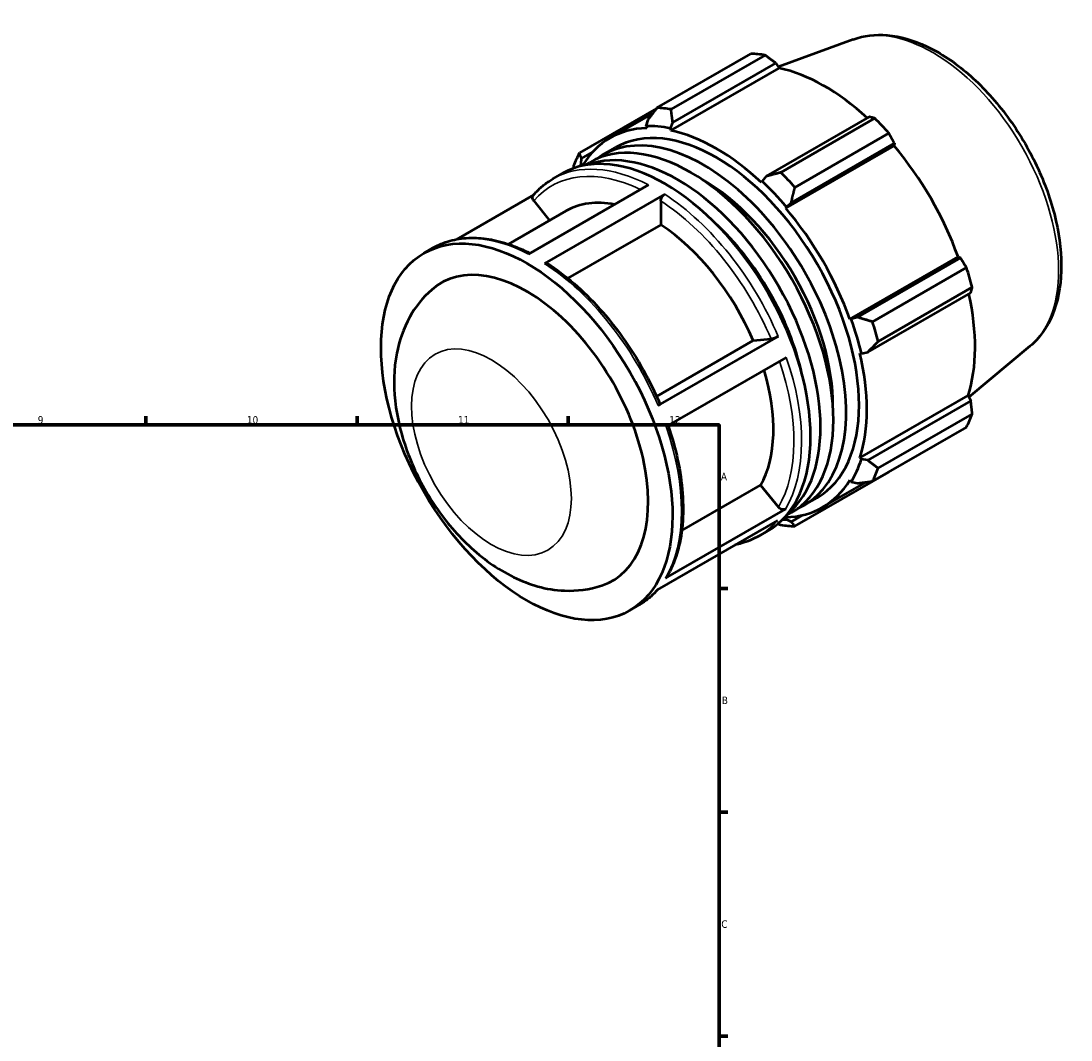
# Model space of a CAD drawing. Header units: millimetres. Extents: x -26 to 938, y -47 to 708.
# Tile 5 of 5: x 589 to 938, y 370 to 708. Entities that reach past the tile are written whole.
import ezdxf

# ---------------------------------------------------------------- set-up
doc = ezdxf.new("R2010")
doc.units = ezdxf.units.MM
for name, color, linetype, lineweight in [('Border (ISO)', 7, 'Continuous', 70), ('Visible (ISO)', 7, 'Continuous', 50), ('Visible Narrow (ISO)', 7, 'Continuous', 35)]:
    doc.layers.add(name, color=color, linetype=linetype, lineweight=lineweight)
doc.styles.add('Note Text (ISO)', font='tahoma.ttf')

# ---------------------------------------------------------------- blocks, each defined once
blk = doc.blocks.new('Borders Default Border')
at = {"layer": 'Border (ISO)'}
for p, q in [((630.75, 574), (630.75, 576.9)), ((700.83, 574), (700.83, 576.9)), ((770.92, 574), (770.92, 576.9)), ((821, 519.75), (823.9, 519.75)), ((821, 445.5), (823.9, 445.5)), ((821, 371.25), (823.9, 371.25))]:
    blk.add_line(p, q, dxfattribs=at)
at = {"layer": 'Border (ISO)', "flags": 128}
blk.add_lwpolyline([(20, 20), (20, 574), (821, 574), (821, 20), (20, 20)], dxfattribs=at)
at = {"layer": 'Border (ISO)', "color": 232, "true_color": 0xca0064, "char_height": 2.5, "attachment_point": 7, "style": 'Note Text (ISO)'}
for s, insert in [('9', (594.88, 574.35)), ('10', (664.29, 574.35)), ('11', (734.37, 574.4)), ('12', (804.46, 574.4)), ('A', (821.59, 555.62)), ('B', (821.89, 481.37)), ('C', (821.73, 407.08))]:
    blk.add_mtext(s, dxfattribs=dict(at, insert=insert))

msp = doc.modelspace()

# ---------------------------------------------------------------- linework, layer by layer
at = {"layer": 'Visible (ISO)'}
for p, q in [((865.53, 701.881), (840.666, 692.774)), ((800.379, 679.144), (831.573, 697.107)), ((836.265, 696.652), (805.071, 678.689)), ((805.604, 674.33), (839.816, 694.032)), ((839.816, 694.032), (840.953, 692.35)), ((805.014, 671.654), (840.953, 692.35)), ((800.219, 678.936), (774.645, 664.21)), ((784.772, 669.14), (798.966, 677.314)), ((870.844, 676.164), (836.632, 656.463)), ((797.296, 675.136), (796.718, 673.129)), ((796.718, 673.129), (796.966, 672.435)), ((804.853, 672.34), (805.604, 674.33)), ((841.464, 657.731), (872.658, 675.695)), ((805.014, 671.654), (804.853, 672.34)), ((877.35, 670.746), (846.156, 652.783)), ((782.329, 663.524), (786.592, 665.979)), ((843.121, 645.856), (879.059, 666.551)), ((844.94, 647.7), (879.152, 667.401)), ((879.152, 667.401), (879.059, 666.551)), ((775.235, 660.662), (775.357, 662.404)), ((775.357, 662.404), (779.008, 664.506)), ((775.712, 660.101), (775.235, 660.662)), ((776.36, 660.086), (778.066, 661.069)), ((765.868, 655.623), (768.858, 657.345)), ((836.632, 656.463), (835.234, 654.845)), ((757.722, 630.655), (797.568, 653.6)), ((835.234, 654.845), (835.072, 654.345)), ((759.488, 650.33), (733.804, 635.539)), ((759.495, 648.325), (764.731, 641.814)), ((802.942, 650.473), (763.096, 627.527)), ((801.669, 648.265), (801.669, 640.399)), ((751.088, 633.957), (770.284, 645.011)), ((843.121, 645.856), (843.369, 646.264)), ((843.369, 646.264), (844.94, 647.7)), ((801.669, 640.399), (770.821, 622.635)), ((723.032, 630.956), (726.023, 632.678)), ((864.375, 609.043), (900.313, 629.739)), ((901.091, 629.401), (866.879, 609.699)), ((900.313, 629.739), (901.091, 629.401)), ((871.89, 608.21), (903.084, 626.174)), ((870.321, 598.112), (904.533, 617.813)), ((905.027, 619.63), (873.833, 601.667)), ((864.851, 609.056), (864.375, 609.043)), ((866.879, 609.699), (864.851, 609.056)), ((800.773, 580.376), (840.618, 603.321)), ((800.241, 583.455), (832.354, 601.948)), ((832.354, 601.948), (838.242, 602.487)), ((924.168, 600.055), (903.916, 583.208)), ((843.281, 596.391), (803.435, 573.445)), ((867.708, 597.818), (868.221, 597.709)), ((868.221, 597.709), (870.321, 598.112)), ((867.708, 563.066), (903.647, 583.761)), ((904.533, 581.94), (870.321, 562.239)), ((903.647, 583.761), (904.533, 581.94)), ((873.833, 559.589), (905.027, 577.553)), ((903.084, 573.248), (871.89, 555.284)), ((868.221, 562.584), (867.708, 563.066)), ((870.321, 562.239), (868.221, 562.584)), ((846.156, 540.35), (877.35, 558.313)), ((855.315, 546.64), (869.843, 555.006)), ((864.375, 555.68), (864.851, 555.118)), ((864.851, 555.118), (866.879, 554.614)), ((808.604, 538.953), (834.788, 554.031)), ((834.788, 554.031), (840.675, 546.71)), ((849.232, 547.346), (853.494, 549.801)), ((803.207, 523.125), (843.052, 546.07)), ((843.262, 543.909), (844.969, 544.892)), ((848.695, 544.045), (844.94, 541.882)), ((840.341, 542.267), (800.495, 519.322)), ((843.369, 542.651), (843.121, 543.345)), ((844.94, 541.882), (843.369, 542.651)), ((834.136, 537.075), (837.126, 538.797)), ((791.3, 512.407), (794.29, 514.129))]:
    msp.add_line(p, q, dxfattribs=at)
for centre, major_axis, start_param, end_param in [((854.462, 627.71), (-37.926, 65.86), 5.8451561, 5.9396837), ((855.981, 628.586), (35.272, -61.25), 2.0696433, 2.6635608), ((820.043, 607.89), (-33.451, 58.089), 3.1415927, 6.2831853), ((823.268, 609.747), (-37.926, 65.86), 5.8451561, 5.9396837), ((820.043, 607.89), (-35.651, 61.909), 5.8051535, 5.9796864), ((854.462, 627.71), (37.926, -65.86), 1.9181653, 2.0126929), ((820.043, 607.89), (-35.272, 61.25), 5.9796864, 6.5905516), ((811.518, 602.981), (-33.451, 58.089), 3.1415927, 6.2831853), ((815.78, 605.435), (-33.451, 58.089), 3.0780784, 6.3466995), ((820.043, 607.89), (-35.272, 61.25), 5.1942882, 5.8051535), ((802.992, 598.071), (-34.134, 59.274), 3.1415927, 6.2831853), ((807.255, 600.526), (-33.451, 58.089), 3.2406899, 6.184088), ((855.981, 628.586), (35.272, -61.25), 1.2672974, 1.8781627), ((823.268, 609.747), (-37.926, 65.86), 0.347369, 0.4418966), ((820.043, 607.89), (-35.651, 61.909), 0.3073663, 0.3316834), ((815.78, 605.435), (-30.341, 52.688), 3.9169014, 5.5078765), ((823.268, 609.747), (-37.926, 65.86), 5.059758, 5.1542856), ((820.043, 607.89), (35.651, -61.909), 1.8781627, 2.0526956), ((798.729, 595.616), (-28.445, 49.395), 5.8134941, 6.2831853), ((820.043, 607.89), (-35.272, 61.25), 4.4088901, 5.0197553), ((798.729, 595.616), (28.445, -49.395), 1.3713551, 2.2851177), ((807.255, 600.526), (-30.341, 52.688), 4.2153327, 5.2094453), ((757.166, 571.682), (-28.445, 49.395), 3.0257594, 6.3990185), ((854.462, 627.71), (37.926, -65.86), 1.1327672, 1.2272947), ((855.981, 628.586), (35.272, -61.25), 0.4818993, 1.0759774), ((820.043, 607.89), (35.651, -61.909), 1.0927645, 1.2672974), ((823.268, 609.747), (-37.926, 65.86), 4.2743598, 4.3688874), ((820.043, 607.89), (-35.272, 61.25), 3.6234919, 4.2343571), ((798.729, 595.616), (28.445, -49.395), 0.3241575, 1.1828727), ((854.462, 627.71), (37.926, -65.86), 0.347369, 0.4418966), ((820.043, 607.89), (35.651, -61.909), 0.3073663, 0.4818993), ((823.268, 609.747), (37.926, -65.86), 0.347369, 0.4418966), ((820.043, 607.89), (35.272, -61.25), 5.9796864, 6.5905516), ((823.268, 609.747), (37.926, -65.86), 5.8451561, 5.9396837), ((820.043, 607.89), (35.651, -61.909), 5.9515019, 5.9796864)]:
    msp.add_ellipse(centre, major_axis=major_axis, ratio=0.5780931, start_param=start_param, end_param=end_param, dxfattribs=at)
msp.add_ellipse((757.166, 571.682), major_axis=(34.134, -59.274), ratio=0.5780931, dxfattribs=at)
for points, knots in [([(865.53, 701.881), (869.025, 703.16), (872.854, 703.601), (881.103, 702.895), (885.551, 701.594), (894.632, 697.301), (899.265, 694.205), (908.088, 686.601), (912.274, 682.087), (919.786, 672.134), (923.115, 666.701), (928.615, 655.433), (930.787, 649.6), (933.754, 638.056), (934.543, 632.348), (934.578, 621.586), (933.822, 616.53), (930.703, 607.76), (928.386, 603.992), (924.949, 600.728), (924.564, 600.385), (924.168, 600.055)], [5.5994555, 5.5994555, 5.5994555, 5.5994555, 5.8820844, 5.8820844, 6.194219, 6.194219, 6.5257826, 6.5257826, 6.8580888, 6.8580888, 7.1884235, 7.1884235, 7.518468, 7.518468, 7.8501221, 7.8501221, 8.1829244, 8.1829244, 8.5024667, 8.5024667, 8.5415789, 8.5415789, 8.5415789, 8.5415789]), ([(759.357, 650.178), (759.734, 650.619), (760.123, 651.046), (760.924, 651.868), (761.336, 652.264), (762.183, 653.024), (762.619, 653.388), (763.511, 654.084), (763.968, 654.415), (764.903, 655.045), (765.38, 655.343), (765.868, 655.623)], [5.29687447, 5.29687447, 5.29687447, 5.29687447, 5.33744375, 5.33744375, 5.37801302, 5.37801302, 5.4185823, 5.4185823, 5.45915158, 5.45915158, 5.49972085, 5.49972085, 5.49972085, 5.49972085]), ([(759.495, 648.325), (759.358, 648.494), (759.235, 648.715), (759.103, 649.098), (759.072, 649.327), (759.101, 649.695), (759.167, 649.898), (759.288, 650.09), (759.321, 650.135), (759.358, 650.177)], [0.80050796, 0.80050796, 0.80050796, 0.80050796, 0.8673215, 0.8673215, 0.93406634, 0.93406634, 1.00073267, 1.00073267, 1.02064313, 1.02064313, 1.02064313, 1.02064313]), ([(801.669, 648.265), (801.669, 648.448), (801.706, 648.683), (801.826, 649.089), (801.931, 649.331), (802.153, 649.716), (802.31, 649.927), (802.6, 650.233), (802.785, 650.382), (802.942, 650.473)], [0.80050796, 0.80050796, 0.80050796, 0.80050796, 0.8673215, 0.8673215, 0.93406634, 0.93406634, 1.00073267, 1.00073267, 1.06733594, 1.06733594, 1.06733594, 1.06733594]), ([(726.023, 632.678), (727.784, 633.692), (729.675, 634.483), (733.655, 635.595), (735.744, 635.917), (740.063, 636.096), (742.294, 635.952), (746.846, 635.215), (749.168, 634.621), (753.737, 633.046), (755.981, 632.087), (758.227, 630.945)], [5.49972085, 5.49972085, 5.49972085, 5.49972085, 5.64627198, 5.64627198, 5.79282312, 5.79282312, 5.93937425, 5.93937425, 6.08592538, 6.08592538, 6.22485998, 6.22485998, 6.22485998, 6.22485998]), ([(763.096, 627.527), (763.253, 627.618), (763.438, 627.682), (763.728, 627.71), (763.885, 627.679), (764.004, 627.609), (764.012, 627.604), (764.02, 627.599)], [0, 0, 0, 0, 0.06660327, 0.06660327, 0.1332696, 0.1332696, 0.13814512, 0.13814512, 0.13814512, 0.13814512]), ([(764.02, 627.599), (767.027, 625.654), (770.007, 623.4), (775.816, 618.351), (778.646, 615.557), (784.063, 609.524), (786.651, 606.286), (791.498, 599.475), (793.757, 595.902), (797.871, 588.543), (799.726, 584.757), (801.347, 580.928)], [0.06133013, 0.06133013, 0.06133013, 0.06133013, 0.2483239, 0.2483239, 0.43531767, 0.43531767, 0.62231143, 0.62231143, 0.8093052, 0.8093052, 0.99629897, 0.99629897, 0.99629897, 0.99629897]), ([(725.612, 618.845), (722.614, 616.21), (720.184, 613.086), (716.176, 605.918), (714.808, 601.821), (713.004, 592.477), (712.923, 587.206), (714.125, 575.996), (715.629, 570.059), (719.976, 558.585), (722.821, 553.051), (729.594, 542.795), (733.51, 538.071), (742.349, 529.757), (747.277, 526.168), (757.886, 520.992), (763.549, 519.261), (773.749, 518.83), (778.013, 519.338), (782.12, 520.717)], [0.8992977, 0.8992977, 0.8992977, 0.8992977, 1.1160031, 1.1160031, 1.3725347, 1.3725347, 1.7021115, 1.7021115, 2.0814542, 2.0814542, 2.4597882, 2.4597882, 2.8359381, 2.8359381, 3.217499, 3.217499, 3.5740214, 3.5740214, 3.8092239, 3.8092239, 3.8092239, 3.8092239]), ([(840.618, 603.321), (840.461, 603.231), (840.244, 603.122), (839.85, 602.945), (839.603, 602.846), (839.188, 602.701), (838.947, 602.628), (838.575, 602.536), (838.378, 602.5), (838.242, 602.487)], [0, 0, 0, 0, 0.06661589, 0.06661589, 0.13327496, 0.13327496, 0.1999878, 0.1999878, 0.26674766, 0.26674766, 0.26674766, 0.26674766]), ([(801.345, 580.927), (801.354, 580.908), (801.355, 580.887), (801.334, 580.809), (801.269, 580.727), (801.083, 580.57), (800.93, 580.466), (800.773, 580.376)], [0.90657969, 0.90657969, 0.90657969, 0.90657969, 0.9337321, 0.9337321, 1.00039117, 1.00039117, 1.06700706, 1.06700706, 1.06700706, 1.06700706]), ([(804.073, 573.813), (805.377, 570.014), (806.438, 566.213), (808.053, 558.668), (808.598, 554.926), (809.127, 547.687), (809.112, 544.19), (808.512, 537.553), (807.927, 534.414), (806.194, 528.6), (805.045, 525.924), (803.623, 523.533)], [1.1115706, 1.1115706, 1.1115706, 1.1115706, 1.295727, 1.295727, 1.48278023, 1.48278023, 1.66983346, 1.66983346, 1.85688669, 1.85688669, 2.04393993, 2.04393993, 2.04393993, 2.04393993]), ([(843.052, 546.07), (842.895, 545.98), (842.678, 545.913), (842.284, 545.876), (842.036, 545.898), (841.622, 546.01), (841.381, 546.118), (841.009, 546.362), (840.812, 546.54), (840.675, 546.71)], [0, 0, 0, 0, 0.06661589, 0.06661589, 0.13327496, 0.13327496, 0.1999878, 0.1999878, 0.26674766, 0.26674766, 0.26674766, 0.26674766]), ([(834.136, 537.075), (832.374, 536.06), (830.483, 535.27), (827.792, 534.518), (827.079, 534.351), (826.355, 534.213)], [2.3581282, 2.3581282, 2.3581282, 2.3581282, 2.50467933, 2.50467933, 2.55630667, 2.55630667, 2.55630667, 2.55630667]), ([(803.623, 523.533), (803.619, 523.525), (803.614, 523.517), (803.516, 523.361), (803.364, 523.215), (803.207, 523.125)], [0.997032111, 0.997032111, 0.997032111, 0.997032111, 1.000391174, 1.000391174, 1.067007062, 1.067007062, 1.067007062, 1.067007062]), ([(800.671, 519.423), (800.335, 519.035), (799.99, 518.659), (799.235, 517.884), (798.822, 517.488), (797.975, 516.729), (797.54, 516.364), (796.647, 515.669), (796.19, 515.337), (795.256, 514.708), (794.778, 514.41), (794.29, 514.129)], [2.15994973, 2.15994973, 2.15994973, 2.15994973, 2.19585109, 2.19585109, 2.23642037, 2.23642037, 2.27698965, 2.27698965, 2.31755892, 2.31755892, 2.3581282, 2.3581282, 2.3581282, 2.3581282])]:
    msp.add_open_spline(points, degree=3, knots=knots, dxfattribs=at)
for points, weights in [([(839.816, 694.032), (838.085, 695.32), (836.265, 696.652)], [1.00220784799, 1.00151217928, 1]), ([(800.379, 679.144), (798.785, 677.087), (797.296, 675.136)], [1.01234977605, 1.0089295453, 1.00470003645]), ([(805.604, 674.33), (805.322, 676.453), (805.071, 678.689)], [1.00470003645, 1.0089295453, 1.01234977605]), ([(872.658, 675.695), (871.741, 675.939), (870.844, 676.164)], [1, 1.00151217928, 1.00220784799]), ([(879.152, 667.401), (878.278, 669.044), (877.35, 670.746)], [1.00220784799, 1.00151217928, 1]), ([(775.357, 662.404), (774.987, 663.276), (774.645, 664.21)], [1.00470003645, 1.0089295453, 1.01234977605]), ([(772.702, 659.905), (772.634, 659.481), (772.568, 659.062)], [1.01234977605, 1.01179737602, 1.01122386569]), ([(841.464, 657.731), (838.978, 657.072), (836.632, 656.463)], [1.01234977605, 1.0089295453, 1.00470003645]), ([(844.94, 647.7), (845.514, 650.177), (846.156, 652.783)], [1.00470003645, 1.0089295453, 1.01234977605]), ([(903.084, 626.174), (902.076, 627.825), (901.091, 629.401)], [1, 1.00151217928, 1.00220784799]), ([(904.533, 617.813), (904.783, 618.708), (905.027, 619.63)], [1.00220784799, 1.00151217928, 1]), ([(871.89, 608.21), (869.312, 608.958), (866.879, 609.699)], [1.01234977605, 1.0089295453, 1.00470003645]), ([(870.321, 598.112), (872.02, 599.841), (873.833, 601.667)], [1.00470003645, 1.0089295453, 1.01234977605]), ([(905.027, 577.553), (904.783, 579.796), (904.533, 581.94)], [1, 1.00151217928, 1.00220784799]), ([(873.833, 559.589), (872.02, 560.929), (870.321, 562.239)], [1.01234977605, 1.0089295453, 1.00470003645]), ([(877.35, 558.313), (877.397, 558.398), (877.443, 558.482)], [1, 1.00007620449, 1.00015033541]), ([(866.879, 554.614), (869.312, 554.93), (871.89, 555.284)], [1.00470003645, 1.0089295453, 1.01234977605]), ([(840.506, 541.172), (840.983, 540.989), (841.464, 540.805)], [1.01099034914, 1.01168533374, 1.01234977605]), ([(846.156, 540.35), (845.514, 541.12), (844.94, 541.882)], [1.01234977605, 1.0089295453, 1.00470003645])]:
    msp.add_rational_spline(points, weights, degree=2, dxfattribs=at)
at = {"layer": 'Visible Narrow (ISO)'}
for centre, major_axis, start_param, end_param in [((891.904, 649.272), (-29.465, 51.167), 3.2413273, 6.1834507), ((798.729, 595.616), (-33.236, 57.714), 5.5805991, 6.4844468), ((800.002, 596.349), (-34.134, 59.274), 5.5500652, 6.2831853), ((798.729, 595.616), (33.236, -57.714), 1.3626368, 2.2956566), ((800.002, 596.349), (-34.134, 59.274), 4.5028676, 5.4388953), ((760.156, 573.404), (-34.134, 59.274), 5.5500652, 6.2831853), ((760.156, 573.404), (34.134, -59.274), 1.361275, 2.2973027), ((800.002, 596.349), (34.134, -59.274), 0.3140774, 1.2501051), ((798.729, 595.616), (33.236, -57.714), 0.3154393, 1.2411144), ((760.156, 573.404), (34.134, -59.274), 0.3140774, 1.2501051), ((800.002, 596.349), (34.134, -59.274), 0, 0.2029076), ((760.156, 573.404), (34.134, -59.274), 0, 0.2029076)]:
    msp.add_ellipse(centre, major_axis=major_axis, ratio=0.5780931, start_param=start_param, end_param=end_param, dxfattribs=at)
msp.add_ellipse((745.443, 564.931), major_axis=(18.713, -32.495), ratio=0.5780931, dxfattribs=at)

# ---------------------------------------------------------------- block references
msp.add_blockref('Borders Default Border', (0, 0))

doc.saveas('drawing.dxf')
